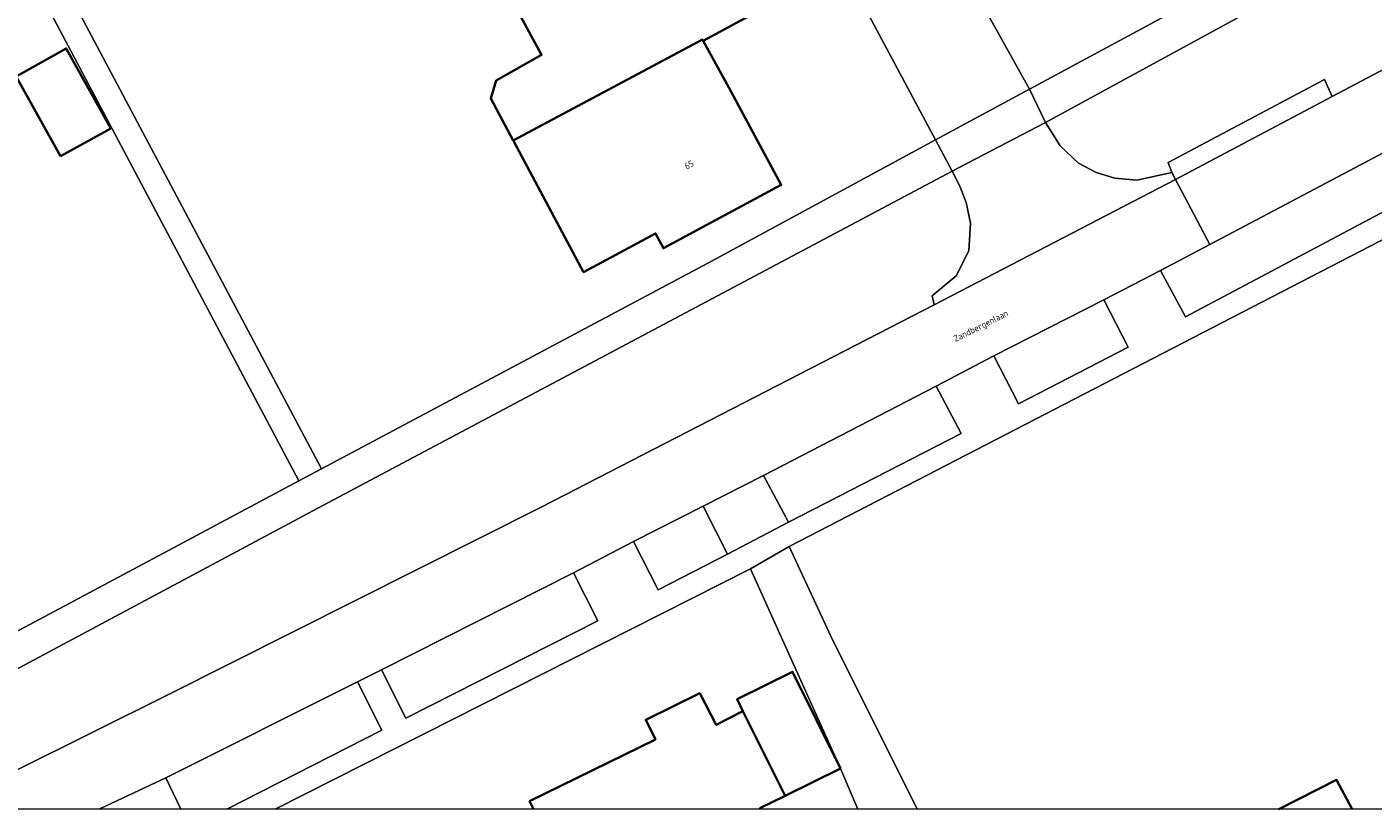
# Model space of a CAD drawing. Header units: metres. Extents: x 154991 to 155595, y 461305 to 461800.
# Tile 38 of 88: x 155217 to 155293, y 461305 to 461349. Entities that reach past the tile are written whole.
import ezdxf
from ezdxf.enums import TextEntityAlignment as Align

# ---------------------------------------------------------------- set-up
doc = ezdxf.new("R2010")
doc.units = ezdxf.units.M
for name, color, linetype, lineweight in [('B-WE-OG-BEBOUWING-GV', 7, 'Continuous', 35), ('B-WE-OG-BEBOUWING-T18', 10, 'Continuous', 18), ('B-WE-OG-TERREIN_BEGROEID-GV', 7, 'Continuous', 18), ('B-WE-OG-TERREIN_ERF-GV', 7, 'Continuous', 18), ('B-WE-OG-TOPOGRAFIE-T18', 10, 'Continuous', 18), ('B-WE-VH-VERHARDING_STRAATBAKSTEEN-GV', 252, 'Continuous', 18), ('B-WE-VH-VERHARDING_TEGEL-GV', 252, 'Continuous', 18)]:
    doc.layers.add(name, color=color, linetype=linetype, lineweight=lineweight)
doc.layers.add('X-XX-AL-HULPLIJN-G', color=210, linetype='Continuous', lineweight=18, plot=False)
doc.styles.add('NLCS-ISO-M200-T18', font='NLCS-ISO.ttf', dxfattribs={"height": 0.36})

msp = doc.modelspace()

# ---------------------------------------------------------------- linework, layer by layer
at = {"layer": 'B-WE-OG-BEBOUWING-GV', "flags": 128}
for points in [[(155244.464, 461342.284), (155255.037, 461347.934), (155255.078, 461347.859), (155257.629, 461349.237), (155256.06, 461352.14), (155253.655, 461356.593), (155243.783, 461351.265), (155243.831, 461351.177), (155246.046, 461347.068), (155243.506, 461345.636), (155243.208, 461344.636)], [(155255.078, 461347.859), (155255.037, 461347.934), (155244.464, 461342.284), (155244.497, 461342.222), (155248.4, 461334.93), (155252.419, 461337.09), (155252.862, 461336.266), (155259.442, 461339.802), (155256.51, 461345.246)], [(155219.168, 461341.409), (155221.967, 461342.967), (155219.483, 461347.43), (155216.684, 461345.872)], [(155262.755, 461307.184), (155260.078, 461312.584), (155256.979, 461311.048), (155257.304, 461310.392), (155259.656, 461305.648)]]:
    msp.add_lwpolyline(points, close=True, dxfattribs=at)
for points in [[(155258.275, 461304.911), (155258.253, 461304.953), (155259.656, 461305.648), (155257.304, 461310.392), (155255.814, 461309.613), (155254.887, 461311.385), (155251.872, 461309.905), (155252.413, 461308.802), (155245.38, 461305.347), (155245.594, 461304.911)], [(155291.346, 461304.911), (155290.487, 461306.545), (155287.262, 461304.911)]]:
    msp.add_lwpolyline(points, dxfattribs=at)
at = {"layer": 'B-WE-OG-TERREIN_BEGROEID-GV', "flags": 128}
for points in [[(155287.965, 461350.794), (155274.206, 461343.3), (155275.034, 461341.997), (155276.056, 461341.021), (155277.038, 461340.495), (155278.084, 461340.178), (155279.324, 461340.075), (155281.284, 461340.491), (155281.062, 461341.051), (155289.806, 461345.7), (155290.234, 461344.745), (155299.863, 461349.839), (155320.304, 461360.816), (155335.699, 461369.183), (155335.477, 461369.593)], [(155212.304, 461304.911), (155225.195, 461311.313), (155246.072, 461321.816), (155267.996, 461333.1), (155267.881, 461333.6), (155269.227, 461334.719), (155269.933, 461336.126), (155270.024, 461337.672), (155269.783, 461338.828), (155269.425, 461339.729), (155268.991, 461340.569), (155233.822, 461321.877), (155202.052, 461304.911)], [(155228.452, 461304.911), (155237.116, 461309.316), (155235.754, 461312.031), (155225.042, 461306.653), (155225.889, 461304.911)], [(155221.466, 461304.911), (155221.442, 461304.966), (155221.332, 461304.911)]]:
    msp.add_lwpolyline(points, dxfattribs=at)
for points in [[(155280.646, 461335.019), (155282.039, 461332.424), (155298.399, 461341.106), (155297.029, 461343.688), (155283.406, 461336.48)], [(155277.48, 461333.38), (155271.328, 461330.253), (155272.704, 461327.573), (155278.835, 461330.737)], [(155258.462, 461323.559), (155259.851, 461320.942), (155269.508, 461325.906), (155268.109, 461328.555)], [(155255.073, 461321.836), (155251.187, 461319.861), (155252.566, 461317.175), (155256.434, 461319.159)], [(155247.834, 461318.126), (155237.099, 461312.695), (155238.462, 461309.994), (155249.194, 461315.437)]]:
    msp.add_lwpolyline(points, close=True, dxfattribs=at)
at = {"layer": 'B-WE-OG-TERREIN_ERF-GV', "flags": 128}
for points in [[(155463.476, 461433.293), (155428.124, 461411.322), (155397.879, 461394.036), (155377.052, 461382.133), (155347.223, 461365.751), (155302.439, 461341.636), (155300.155, 461340.406), (155294.565, 461337.516), (155259.881, 461319.585), (155262.238, 461314.542), (155267.044, 461304.911)], [(155311.342, 461418.007), (155251.401, 461385.849), (155253.632, 461381.479), (155270.131, 461350.902), (155273.323, 461345.155), (155287.005, 461352.562), (155304.397, 461361.976), (155304.394, 461361.981), (155287.058, 461393.378), (155288.315, 461394.071), (155305.545, 461362.605), (155336.216, 461379.174), (155323.459, 461402.978), (155315.395, 461417.676)], [(155257.629, 461349.237), (155255.078, 461347.859), (155256.51, 461345.246), (155259.442, 461339.802), (155252.862, 461336.266), (155252.419, 461337.09), (155248.4, 461334.93), (155244.497, 461342.222), (155244.464, 461342.284), (155243.208, 461344.636), (155243.506, 461345.636), (155246.046, 461347.068), (155243.831, 461351.177)], [(155267.044, 461304.911), (155262.238, 461314.542), (155259.881, 461319.585), (155257.723, 461318.335), (155262.755, 461307.184), (155263.724, 461304.911)], [(155263.724, 461304.911), (155262.755, 461307.184), (155257.723, 461318.335), (155231.151, 461304.911)], [(155245.594, 461304.911), (155245.38, 461305.347), (155252.413, 461308.802), (155251.872, 461309.905), (155254.887, 461311.385), (155255.814, 461309.613), (155257.304, 461310.392), (155256.979, 461311.048), (155260.078, 461312.584), (155262.755, 461307.184), (155259.656, 461305.648), (155258.253, 461304.953), (155258.275, 461304.911)], [(155287.262, 461304.911), (155290.487, 461306.545), (155291.346, 461304.911)]]:
    msp.add_lwpolyline(points, dxfattribs=at)
for points in [[(155199.199, 461305.503), (155225.71, 461319.647), (155232.477, 461323.257), (155215.841, 461354.661), (155217.092, 461355.308), (155233.743, 461323.931), (155255.38, 461335.444), (155268.07, 461342.329), (155255.788, 461365.308), (155248.566, 461378.715), (155245.933, 461382.908), (155224.901, 461371.735), (155212.25, 461364.752), (155201.294, 461358.706), (155177.585, 461346.162), (155180.03, 461341.33), (155180.116, 461341.16)], [(155219.168, 461341.409), (155216.684, 461345.872), (155219.483, 461347.43), (155221.967, 461342.967)]]:
    msp.add_lwpolyline(points, close=True, dxfattribs=at)
at = {"layer": 'B-WE-VH-VERHARDING_STRAATBAKSTEEN-GV', "flags": 128}
for points in [[(155249.145, 461381.944), (155248.602, 461380.737), (155248.38, 461379.535), (155248.566, 461378.715), (155255.788, 461365.308), (155268.07, 461342.329), (155273.323, 461345.155), (155270.131, 461350.902), (155253.632, 461381.479), (155252.656, 461382.173), (155251.97, 461382.508), (155250.821, 461382.67), (155250.151, 461382.475), (155249.933, 461382.412)], [(155274.206, 461343.3), (155268.991, 461340.569), (155269.425, 461339.729), (155269.783, 461338.828), (155270.024, 461337.672), (155269.933, 461336.126), (155269.227, 461334.719), (155267.881, 461333.6), (155267.996, 461333.1), (155281.486, 461340.115), (155281.284, 461340.491), (155279.324, 461340.075), (155278.084, 461340.178), (155277.038, 461340.495), (155276.056, 461341.021), (155275.034, 461341.997)], [(155259.851, 461320.942), (155258.462, 461323.559), (155255.073, 461321.836), (155256.434, 461319.159)]]:
    msp.add_lwpolyline(points, close=True, dxfattribs=at)
for points in [[(155335.699, 461369.183), (155320.304, 461360.816), (155299.863, 461349.839), (155290.234, 461344.745), (155281.486, 461340.115), (155283.406, 461336.48), (155297.029, 461343.688), (155301.452, 461346.094), (155311.444, 461351.495), (155312.833, 461352.251), (155322.892, 461357.694), (155325.829, 461359.283), (155326.338, 461359.56), (155343.167, 461368.723)], [(155221.332, 461304.911), (155221.442, 461304.966), (155225.042, 461306.653), (155235.754, 461312.031), (155237.099, 461312.695), (155247.834, 461318.126), (155251.187, 461319.861), (155255.073, 461321.836), (155258.462, 461323.559), (155268.109, 461328.555), (155271.328, 461330.253), (155277.48, 461333.38), (155280.646, 461335.019), (155283.406, 461336.48), (155281.486, 461340.115), (155267.996, 461333.1), (155246.072, 461321.816), (155225.195, 461311.313), (155212.304, 461304.911)]]:
    msp.add_lwpolyline(points, dxfattribs=at)
at = {"layer": 'B-WE-VH-VERHARDING_TEGEL-GV', "flags": 128}
for points in [[(155305.545, 461362.605), (155304.394, 461361.981), (155304.397, 461361.976), (155287.005, 461352.562), (155273.323, 461345.155), (155274.206, 461343.3), (155287.965, 461350.794), (155334.664, 461376.228), (155335.748, 461374.187), (155338.013, 461375.368)], [(155202.052, 461304.911), (155233.822, 461321.877), (155268.991, 461340.569), (155268.07, 461342.329), (155255.38, 461335.444), (155233.743, 461323.931), (155232.477, 461323.257), (155225.71, 461319.647), (155199.199, 461305.503), (155199.554, 461304.911)], [(155298.399, 461341.106), (155282.039, 461332.424), (155280.646, 461335.019), (155277.48, 461333.38), (155278.835, 461330.737), (155272.704, 461327.573), (155271.328, 461330.253), (155268.109, 461328.555), (155269.508, 461325.906), (155259.851, 461320.942), (155256.434, 461319.159), (155252.566, 461317.175), (155251.187, 461319.861), (155247.834, 461318.126), (155249.194, 461315.437), (155238.462, 461309.994), (155237.099, 461312.695), (155235.754, 461312.031), (155237.116, 461309.316), (155228.452, 461304.911)], [(155231.151, 461304.911), (155257.723, 461318.335), (155259.881, 461319.585), (155294.565, 461337.516)], [(155225.889, 461304.911), (155225.042, 461306.653), (155221.442, 461304.966), (155221.466, 461304.911)]]:
    msp.add_lwpolyline(points, dxfattribs=at)
for points in [[(155233.743, 461323.931), (155217.092, 461355.308), (155215.841, 461354.661), (155232.477, 461323.257)], [(155290.234, 461344.745), (155289.806, 461345.7), (155281.062, 461341.051), (155281.284, 461340.491), (155281.486, 461340.115)], [(155268.991, 461340.569), (155274.206, 461343.3), (155273.323, 461345.155), (155268.07, 461342.329)]]:
    msp.add_lwpolyline(points, close=True, dxfattribs=at)
at = {"layer": 'X-XX-AL-HULPLIJN-G'}
msp.add_lwpolyline([(155584.678, 461304.911), (155002.41, 461304.911), (155002.41, 461797.142), (155584.678, 461797.142)], close=True, dxfattribs=at)

# ---------------------------------------------------------------- texts
at = {"layer": 'B-WE-OG-BEBOUWING-T18', "style": 'NLCS-ISO-M200-T18'}
msp.add_text('65', height=0.36, rotation=28.3, dxfattribs=at).set_placement((155254.292, 461340.928), align=Align.MIDDLE)
at = {"layer": 'B-WE-OG-TOPOGRAFIE-T18', "style": 'NLCS-ISO-M200-T18'}
msp.add_text('Zandbergenlaan', height=0.36, rotation=26.7, dxfattribs=at).set_placement((155270.618, 461331.877), align=Align.MIDDLE)

doc.saveas('drawing.dxf')
